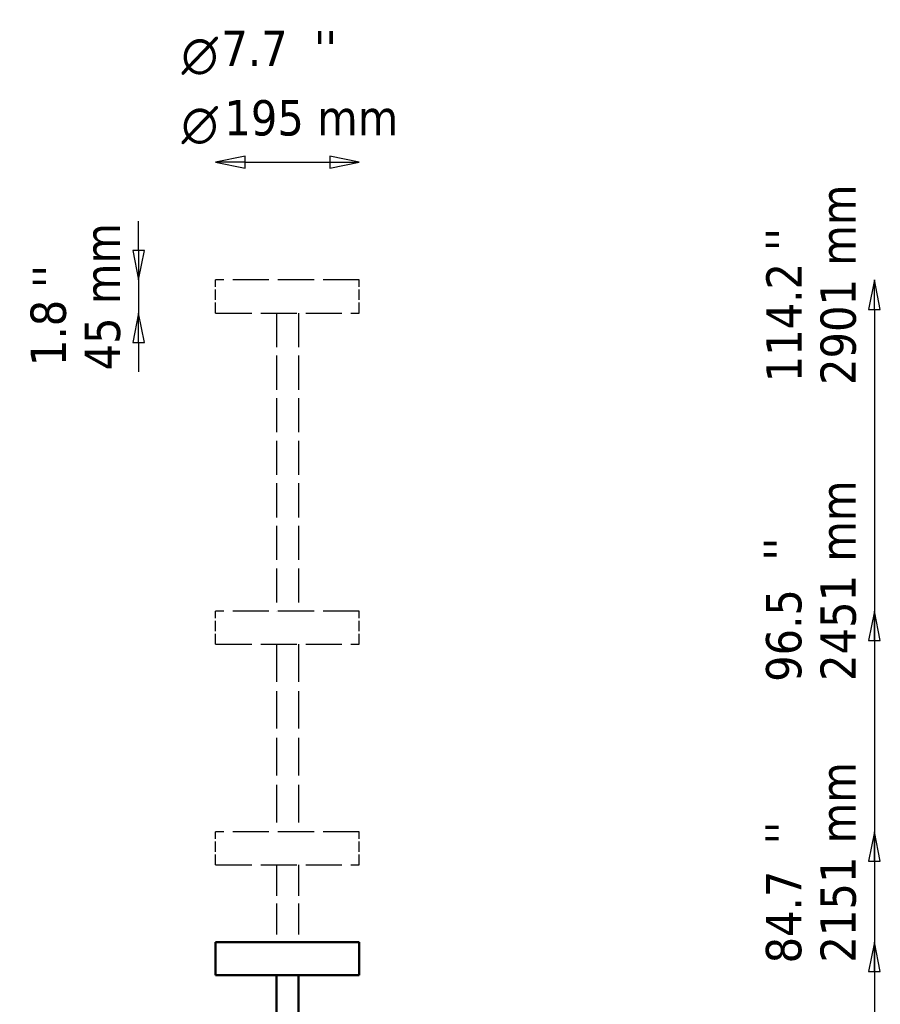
# Model space of a CAD drawing. Header units: millimetres. Extents: x 166 to 3217, y 680 to 4465.
# Tile 16 of 16: x 2048 to 3217, y 3127 to 4465. Entities that reach past the tile are written whole.
import ezdxf

# ---------------------------------------------------------------- set-up
doc = ezdxf.new("R2010")
doc.units = ezdxf.units.MM
doc.header["$LTSCALE"] = 16
doc.linetypes.add('DASHED', pattern=[0.2068, 0.1655, -0.0413])
for name, color, linetype, lineweight in [('Symbol (ISO)', 7, 'Continuous', 25), ('Widoczne (ISO)', 7, 'Continuous', 50), ('Wymiar (ISO)', 7, 'Continuous', 25)]:
    doc.layers.add(name, color=color, linetype=linetype, lineweight=lineweight)
doc.styles.add('Styl tekstu27', font='AIGDT___.TTF')
doc.styles.add('Tekst notatki (ISO)', font='tahoma.ttf')

msp = doc.modelspace()

# ---------------------------------------------------------------- linework, layer by layer
at = {"layer": 'Widoczne (ISO)', "linetype": 'DASHED', "lineweight": 25, "ltscale": 18.514584}
for p, q in [((2508.9, 4111.4), (2313.9, 4111.4)), ((2313.9, 4066.4), (2508.9, 4066.4)), ((2508.9, 3661.4), (2313.9, 3661.4)), ((2313.9, 3616.4), (2508.9, 3616.4)), ((2508.9, 3361.4), (2313.9, 3361.4)), ((2313.9, 3316.4), (2508.9, 3316.4))]:
    msp.add_line(p, q, dxfattribs=at)
at = {"layer": 'Widoczne (ISO)', "linetype": 'DASHED', "lineweight": 25, "ltscale": 5.354269}
for p, q in [((2313.9, 4066.4), (2313.9, 4111.4)), ((2508.9, 4066.4), (2508.9, 4111.4)), ((2313.9, 3616.4), (2313.9, 3661.4)), ((2508.9, 3616.4), (2508.9, 3661.4)), ((2313.9, 3316.4), (2313.9, 3361.4)), ((2508.9, 3316.4), (2508.9, 3361.4))]:
    msp.add_line(p, q, dxfattribs=at)
at = {"layer": 'Widoczne (ISO)', "linetype": 'DASHED', "lineweight": 25, "ltscale": 17.485838}
for p, q in [((2396.4, 4066.4), (2396.4, 3661.4)), ((2426.4, 4066.4), (2426.4, 3661.4))]:
    msp.add_line(p, q, dxfattribs=at)
at = {"layer": 'Widoczne (ISO)', "linetype": 'DASHED', "lineweight": 25, "ltscale": 19.266804}
for p, q in [((2396.4, 3616.4), (2396.4, 3361.4)), ((2426.4, 3616.4), (2426.4, 3361.4))]:
    msp.add_line(p, q, dxfattribs=at)
at = {"layer": 'Widoczne (ISO)', "linetype": 'DASHED', "lineweight": 25, "ltscale": 15.866779}
for p, q in [((2396.4, 3316.4), (2396.4, 3211.4)), ((2426.4, 3316.4), (2426.4, 3211.4))]:
    msp.add_line(p, q, dxfattribs=at)
at = {"layer": 'Widoczne (ISO)'}
for p, q in [((2508.9, 3211.4), (2313.9, 3211.4)), ((2313.9, 3166.4), (2313.9, 3211.4)), ((2508.9, 3166.4), (2508.9, 3211.4)), ((2313.9, 3166.4), (2508.9, 3166.4)), ((2396.4, 3166.4), (2396.4, 2906.4)), ((2426.4, 3166.4), (2426.4, 2906.4))]:
    msp.add_line(p, q, dxfattribs=at)
at = {"layer": 'Wymiar (ISO)'}
for p, q in [((2353.9, 4279.4), (2313.9, 4271.4)), ((2353.9, 4271.4), (2313.9, 4271.4)), ((2313.9, 4271.4), (2353.9, 4263.4)), ((2353.9, 4263.4), (2353.9, 4279.4)), ((2353.9, 4271.4), (2468.9, 4271.4)), ((2508.9, 4271.4), (2468.9, 4279.4)), ((2468.9, 4279.4), (2468.9, 4263.4)), ((2468.9, 4271.4), (2508.9, 4271.4)), ((2468.9, 4263.4), (2508.9, 4271.4)), ((2209.3, 4151.4), (2209.3, 4191.4)), ((2201.3, 4151.4), (2209.3, 4111.4)), ((2217.3, 4151.4), (2201.3, 4151.4)), ((2209.3, 4151.4), (2209.3, 4111.4)), ((2209.3, 4111.4), (2217.3, 4151.4)), ((2209.3, 4111.4), (2209.3, 4066.4)), ((3208.9, 4111.4), (3200.9, 4071.4)), ((3208.9, 4071.4), (3208.9, 4111.4)), ((3216.9, 4071.4), (3208.9, 4111.4)), ((3200.9, 4071.4), (3216.9, 4071.4)), ((3208.9, 4071.4), (3208.9, 1250.4)), ((2209.3, 4066.4), (2201.3, 4026.4)), ((2209.3, 4026.4), (2209.3, 4066.4)), ((2217.3, 4026.4), (2209.3, 4066.4)), ((2201.3, 4026.4), (2217.3, 4026.4)), ((2209.3, 4026.4), (2209.3, 3986.4)), ((3208.9, 3850.7), (3208.9, 3661.4)), ((3208.9, 3661.4), (3200.9, 3621.4)), ((3208.9, 3621.4), (3208.9, 3661.4)), ((3216.9, 3621.4), (3208.9, 3661.4)), ((3200.9, 3621.4), (3216.9, 3621.4)), ((3208.9, 3621.4), (3208.9, 1250.4)), ((3208.9, 3361.4), (3200.9, 3321.4)), ((3208.9, 3321.4), (3208.9, 3361.4)), ((3216.9, 3321.4), (3208.9, 3361.4)), ((3200.9, 3321.4), (3216.9, 3321.4)), ((3208.9, 3321.4), (3208.9, 1250.4)), ((3208.9, 3211.4), (3200.9, 3171.4)), ((3208.9, 3171.4), (3208.9, 3211.4)), ((3216.9, 3171.4), (3208.9, 3211.4)), ((3200.9, 3171.4), (3216.9, 3171.4)), ((3208.9, 3171.4), (3208.9, 1250.4))]:
    msp.add_line(p, q, dxfattribs=at)
at = {"layer": 'Wymiar (ISO)', "flags": 128}
for points in [[(2353.9, 4279.4), (2313.9, 4271.4), (2353.9, 4263.4), (2353.9, 4279.4)], [(2468.9, 4263.4), (2508.9, 4271.4), (2468.9, 4279.4), (2468.9, 4263.4)], [(2201.3, 4151.4), (2209.3, 4111.4), (2217.3, 4151.4), (2201.3, 4151.4)], [(3216.9, 4071.4), (3208.9, 4111.4), (3200.9, 4071.4), (3216.9, 4071.4)], [(2217.3, 4026.4), (2209.3, 4066.4), (2201.3, 4026.4), (2217.3, 4026.4)], [(3216.9, 3621.4), (3208.9, 3661.4), (3200.9, 3621.4), (3216.9, 3621.4)], [(3216.9, 3321.4), (3208.9, 3361.4), (3200.9, 3321.4), (3216.9, 3321.4)], [(3216.9, 3171.4), (3208.9, 3211.4), (3200.9, 3171.4), (3216.9, 3171.4)]]:
    msp.add_lwpolyline(points, dxfattribs=at)
at = {"layer": 'Wymiar (ISO)'}
for points in [[(2353.9, 4279.4), (2313.9, 4271.4), (2353.9, 4263.4), (2353.9, 4279.4)], [(2468.9, 4263.4), (2508.9, 4271.4), (2468.9, 4279.4), (2468.9, 4263.4)], [(2201.3, 4151.4), (2209.3, 4111.4), (2217.3, 4151.4), (2201.3, 4151.4)], [(3216.9, 4071.4), (3208.9, 4111.4), (3200.9, 4071.4), (3216.9, 4071.4)], [(2217.3, 4026.4), (2209.3, 4066.4), (2201.3, 4026.4), (2217.3, 4026.4)], [(3216.9, 3621.4), (3208.9, 3661.4), (3200.9, 3621.4), (3216.9, 3621.4)], [(3216.9, 3321.4), (3208.9, 3361.4), (3200.9, 3321.4), (3216.9, 3321.4)], [(3216.9, 3171.4), (3208.9, 3211.4), (3200.9, 3171.4), (3216.9, 3171.4)]]:
    msp.add_solid(points, dxfattribs=at)

# ---------------------------------------------------------------- texts
at = {"layer": 'Symbol (ISO)', "insert": (2447.5, 4449.8), "char_height": 48, "attachment_point": 1, "style": 'Tekst notatki (ISO)'}
msp.add_mtext("\\fTahoma|b0|i0;''", dxfattribs=at)
at = {"layer": 'Symbol (ISO)', "char_height": 48, "attachment_point": 1, "rotation": 90, "style": 'Tekst notatki (ISO)'}
for insert in [(3061.4, 4150.6), (2065.5, 4100.4), (3058.4, 3729.9), (3060.8, 3344.1)]:
    msp.add_mtext("\\fTahoma|b0|i0;''", dxfattribs=dict(at, insert=insert))
at = {"layer": 'Wymiar (ISO)', "char_height": 48, "attachment_point": 7}
for s, insert, style in [('7.7', (2321.7, 4402.1), 'Tekst notatki (ISO)'), ('\\fAIGDT|b0|i0|p0;n', (2267.5, 4390), 'Styl tekstu27'), ('195 mm', (2325.7, 4306.8), 'Tekst notatki (ISO)'), ('\\fAIGDT|b0|i0|p0;n', (2267.5, 4295.7), 'Styl tekstu27')]:
    msp.add_mtext(s, dxfattribs=dict(at, insert=insert, style=style))
at = {"layer": 'Wymiar (ISO)', "char_height": 48, "attachment_point": 7, "rotation": 90, "style": 'Tekst notatki (ISO)'}
for s, insert in [('2901 mm', (3184.6, 3968.6)), ('45 mm', (2184.9, 3988.4)), ('114.2', (3110, 3972.3)), ('1.8', (2111.4, 3994.3)), ('2451 mm', (3184.6, 3566.4)), ('96.5', (3110.6, 3565.1)), ('2151 mm', (3184.6, 3183.6)), ('84.7', (3110.5, 3182.5))]:
    msp.add_mtext(s, dxfattribs=dict(at, insert=insert))

doc.saveas('drawing.dxf')
